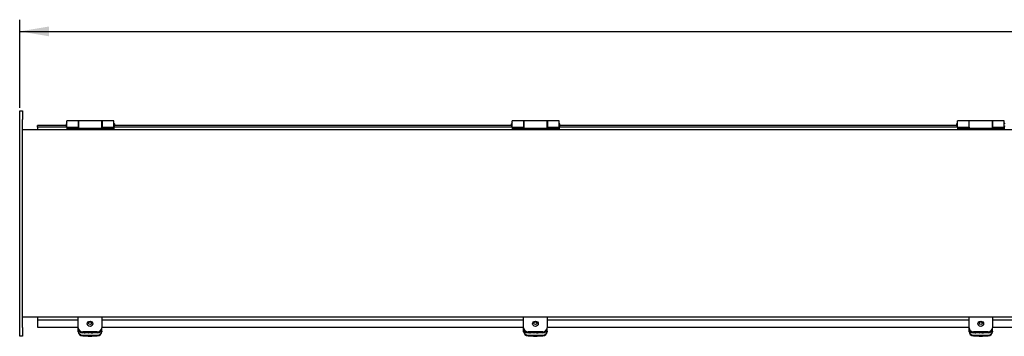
# Model space of a CAD drawing. Header units: inches. Extents: x 3 to 236, y 9 to 158.
# Tile 2 of 9: x 28 to 70, y 88 to 101. Entities that reach past the tile are written whole.
import ezdxf

# ---------------------------------------------------------------- set-up
doc = ezdxf.new("R2010")
doc.units = ezdxf.units.IN
doc.header["$MEASUREMENT"] = 0
for name, color, linetype in [('COM40176', 7, 'CONTINUOUS'), ('COM43353', 7, 'CONTINUOUS'), ('COM49266', 7, 'CONTINUOUS'), ('COM49267', 7, 'CONTINUOUS'), ('COM52631', 7, 'CONTINUOUS'), ('DEFAULT', 7, 'CONTINUOUS'), ('GSK11095', 7, 'CONTINUOUS'), ('HNG11000', 7, 'CONTINUOUS'), ('SCS19419', 7, 'CONTINUOUS')]:
    doc.layers.add(name, color=color, linetype=linetype)

# ---------------------------------------------------------------- blocks, each defined once
blk = doc.blocks.new('GDIMGGROUP11')
at = {"layer": 'DEFAULT', "linetype": 'Continuous'}
blk.add_hatch(color=136, dxfattribs=at).paths.add_polyline_path([(28.875, 101.011), (27.625, 100.803), (28.875, 100.595)])
at = {"layer": 'DEFAULT', "color": 136, "linetype": 'Continuous'}
for p, q in [((27.625, 97.534), (27.625, 101.303)), ((27.625, 100.803), (85.19, 100.803))]:
    blk.add_line(p, q, dxfattribs=at)

msp = doc.modelspace()

# ---------------------------------------------------------------- linework, layer by layer
at = {"layer": 'COM40176', "color": 7, "linetype": 'Continuous'}
for p, q in [((30.125, 88), (30.125, 88.105)), ((30.125, 87.976), (30.125, 88)), ((30.313, 87.829), (30.937, 87.829)), ((30.313, 87.805), (30.937, 87.805)), ((30.703, 87.928), (30.422, 87.928)), ((31.125, 88), (31.125, 88.105)), ((31.125, 88), (31.125, 87.976)), ((49.125, 88), (49.125, 88.105)), ((49.125, 87.976), (49.125, 88)), ((49.313, 87.829), (49.937, 87.829)), ((49.313, 87.805), (49.937, 87.805)), ((49.703, 87.928), (49.422, 87.928)), ((50.125, 88), (50.125, 88.105)), ((50.125, 88), (50.125, 87.976)), ((68.125, 88), (68.125, 88.105)), ((68.125, 87.976), (68.125, 88)), ((68.313, 87.829), (68.937, 87.829)), ((68.313, 87.805), (68.937, 87.805)), ((68.703, 87.928), (68.422, 87.928)), ((69.125, 88), (69.125, 88.105)), ((69.125, 88), (69.125, 87.976))]:
    msp.add_line(p, q, dxfattribs=at)
for centre, major_axis, start_param, end_param in [((30.313, 88), (-0.188, 0), 0, 1.570796), ((30.313, 87.976), (0.188, 0), 3.141593, 4.712389), ((30.422, 88.056), (0.14, 0), 4.393647, 4.712389), ((30.703, 88.056), (-0.14, 0), 1.570796, 1.889538), ((30.937, 88), (-0.188, 0), 1.570796, 3.141593), ((30.937, 87.976), (0.188, 0), 4.712389, 6.283185), ((49.313, 88), (-0.188, 0), 0, 1.570796), ((49.313, 87.976), (0.188, 0), 3.141593, 4.712389), ((49.422, 88.056), (0.14, 0), 4.393647, 4.712389), ((49.703, 88.056), (-0.14, 0), 1.570796, 1.889538), ((49.937, 88), (-0.188, 0), 1.570796, 3.141593), ((49.937, 87.976), (0.188, 0), 4.712389, 6.283185), ((68.313, 88), (-0.188, 0), 0, 1.570796), ((68.313, 87.976), (0.188, 0), 3.141593, 4.712389), ((68.422, 88.056), (0.14, 0), 4.393647, 4.712389), ((68.703, 88.056), (-0.141, 0), 1.570796, 1.889538), ((68.937, 88), (-0.188, 0), 1.570796, 3.141593), ((68.937, 87.976), (0.188, 0), 4.712389, 6.283185)]:
    msp.add_ellipse(centre, major_axis=major_axis, ratio=0.906308, start_param=start_param, end_param=end_param, dxfattribs=at)
at = {"layer": 'COM43353', "color": 7, "linetype": 'Continuous'}
for p, q in [((27.625, 97.034), (27.625, 97.409)), ((27.625, 97.409), (27.75, 97.409)), ((27.625, 88.159), (27.625, 97.034)), ((27.75, 97.409), (27.75, 97.034)), ((27.75, 88.159), (27.75, 97.034)), ((27.625, 87.784), (27.625, 88.159)), ((27.75, 88.159), (27.75, 87.784)), ((27.75, 87.784), (27.625, 87.784))]:
    msp.add_line(p, q, dxfattribs=at)
at = {"layer": 'COM49266', "color": 7, "linetype": 'Continuous'}
for p, q in [((147.5, 96.598), (27.75, 96.598)), ((147.5, 88.598), (27.75, 88.598))]:
    msp.add_line(p, q, dxfattribs=at)
at = {"layer": 'COM49267', "color": 7, "linetype": 'Continuous'}
for p, q in [((28.391, 96.714), (28.391, 96.786)), ((29.611, 96.786), (28.391, 96.786)), ((29.611, 96.714), (28.391, 96.714)), ((29.616, 96.786), (29.611, 96.786)), ((29.611, 96.786), (29.611, 96.714)), ((29.641, 96.714), (29.611, 96.714)), ((31.671, 96.714), (31.641, 96.714)), ((31.671, 96.786), (31.666, 96.786)), ((31.671, 96.714), (31.671, 96.786)), ((48.606, 96.786), (31.671, 96.786)), ((48.606, 96.714), (31.671, 96.714)), ((48.611, 96.786), (48.606, 96.786)), ((48.606, 96.786), (48.606, 96.714)), ((48.636, 96.714), (48.606, 96.714)), ((50.666, 96.714), (50.636, 96.714)), ((50.666, 96.786), (50.661, 96.786)), ((50.666, 96.714), (50.666, 96.786)), ((67.6, 96.786), (50.666, 96.786)), ((67.6, 96.714), (50.666, 96.714)), ((67.605, 96.786), (67.6, 96.786)), ((67.6, 96.786), (67.6, 96.714)), ((67.63, 96.714), (67.6, 96.714)), ((69.66, 96.714), (69.63, 96.714)), ((28.391, 88.483), (30.125, 88.483)), ((28.391, 88.483), (28.391, 88.349)), ((28.391, 88.349), (28.391, 88.175)), ((31.125, 88.483), (49.125, 88.483)), ((50.125, 88.483), (68.125, 88.483)), ((69.125, 88.483), (87.125, 88.483)), ((28.391, 88.175), (30.125, 88.175)), ((31.125, 88.175), (49.125, 88.175)), ((50.125, 88.175), (68.125, 88.175)), ((69.125, 88.175), (87.125, 88.175))]:
    msp.add_line(p, q, dxfattribs=at)
at = {"layer": 'COM52631', "color": 7, "linetype": 'Continuous'}
for p, q in [((30.125, 88.516), (30.125, 88.598)), ((30.125, 88.145), (30.125, 88.516)), ((31.125, 88.598), (31.125, 88.516)), ((31.125, 88.516), (31.125, 88.145)), ((49.125, 88.516), (49.125, 88.598)), ((49.125, 88.145), (49.125, 88.516)), ((50.125, 88.598), (50.125, 88.516)), ((50.125, 88.516), (50.125, 88.145)), ((68.125, 88.516), (68.125, 88.598)), ((68.125, 88.145), (68.125, 88.516)), ((69.125, 88.598), (69.125, 88.516)), ((69.125, 88.516), (69.125, 88.145)), ((30.125, 88.105), (30.125, 88.145)), ((30.937, 87.975), (30.313, 87.975)), ((30.937, 87.935), (30.313, 87.935)), ((31.125, 88.105), (31.125, 88.145)), ((49.125, 88.105), (49.125, 88.145)), ((49.937, 87.975), (49.313, 87.975)), ((49.937, 87.935), (49.313, 87.935)), ((50.125, 88.105), (50.125, 88.145)), ((68.125, 88.105), (68.125, 88.145)), ((68.937, 87.975), (68.313, 87.975)), ((68.937, 87.935), (68.313, 87.935)), ((69.125, 88.105), (69.125, 88.145))]:
    msp.add_line(p, q, dxfattribs=at)
for centre, start_param, end_param in [((30.313, 88.145), 3.141593, 4.712389), ((30.313, 88.105), 3.141593, 4.712389), ((30.937, 88.145), 4.712389, 6.283185), ((30.937, 88.105), 4.712389, 6.283185), ((49.313, 88.145), 3.141593, 4.712389), ((49.313, 88.105), 3.141593, 4.712389), ((49.937, 88.145), 4.712389, 6.283185), ((49.937, 88.105), 4.712389, 6.283185), ((68.313, 88.145), 3.141593, 4.712389), ((68.313, 88.105), 3.141593, 4.712389), ((68.937, 88.145), 4.712389, 6.283185), ((68.937, 88.105), 4.712389, 6.283185)]:
    msp.add_ellipse(centre, major_axis=(0.188, 0), ratio=0.906308, start_param=start_param, end_param=end_param, dxfattribs=at)
at = {"layer": 'GSK11095', "color": 7, "linetype": 'Continuous'}
for p, q in [((28.391, 96.714), (28.391, 96.714)), ((28.391, 96.714), (28.391, 96.598)), ((28.391, 96.714), (28.391, 96.714)), ((28.391, 88.598), (28.391, 88.483)), ((28.391, 88.483), (28.391, 88.483)), ((28.391, 88.483), (28.391, 88.483))]:
    msp.add_line(p, q, dxfattribs=at)
at = {"layer": 'HNG11000', "color": 7, "linetype": 'Continuous'}
for p, q in [((29.616, 96.768), (29.616, 96.848)), ((29.641, 96.718), (29.641, 96.976)), ((30.141, 96.976), (29.641, 96.976)), ((29.641, 96.718), (29.641, 96.673)), ((29.641, 96.718), (30.141, 96.718)), ((29.641, 96.673), (29.641, 96.598)), ((29.641, 96.673), (31.641, 96.673)), ((29.666, 96.718), (30.146, 96.718)), ((30.141, 96.718), (30.141, 96.976)), ((30.146, 96.898), (30.141, 96.898)), ((30.141, 96.718), (30.141, 96.673)), ((30.141, 96.714), (30.146, 96.714)), ((30.146, 96.673), (30.146, 96.976)), ((31.136, 96.976), (30.146, 96.976)), ((31.136, 96.673), (31.136, 96.976)), ((31.141, 96.898), (31.136, 96.898)), ((31.136, 96.718), (31.616, 96.718)), ((31.141, 96.714), (31.136, 96.714)), ((31.141, 96.976), (31.141, 96.718)), ((31.641, 96.976), (31.141, 96.976)), ((31.141, 96.718), (31.641, 96.718)), ((31.141, 96.673), (31.141, 96.718)), ((31.641, 96.718), (31.641, 96.976)), ((31.641, 96.718), (31.641, 96.673)), ((31.641, 96.673), (31.641, 96.598)), ((31.666, 96.848), (31.666, 96.768)), ((48.611, 96.768), (48.611, 96.848)), ((48.636, 96.718), (48.636, 96.976)), ((49.136, 96.976), (48.636, 96.976)), ((48.636, 96.718), (48.636, 96.673)), ((48.636, 96.718), (49.136, 96.718)), ((48.636, 96.673), (48.636, 96.598)), ((48.636, 96.673), (50.636, 96.673)), ((48.661, 96.718), (49.141, 96.718)), ((49.136, 96.718), (49.136, 96.976)), ((49.141, 96.898), (49.136, 96.898)), ((49.136, 96.718), (49.136, 96.673)), ((49.136, 96.714), (49.141, 96.714)), ((49.141, 96.673), (49.141, 96.976)), ((50.131, 96.976), (49.141, 96.976)), ((50.131, 96.673), (50.131, 96.976)), ((50.136, 96.898), (50.131, 96.898)), ((50.131, 96.718), (50.611, 96.718)), ((50.136, 96.714), (50.131, 96.714)), ((50.136, 96.976), (50.136, 96.718)), ((50.636, 96.976), (50.136, 96.976)), ((50.136, 96.718), (50.636, 96.718)), ((50.136, 96.673), (50.136, 96.718)), ((50.636, 96.718), (50.636, 96.976)), ((50.636, 96.718), (50.636, 96.673)), ((50.636, 96.673), (50.636, 96.598)), ((50.661, 96.848), (50.661, 96.768)), ((67.605, 96.768), (67.605, 96.848)), ((67.63, 96.718), (67.63, 96.976)), ((68.13, 96.976), (67.63, 96.976)), ((67.63, 96.718), (67.63, 96.673)), ((67.63, 96.718), (68.13, 96.718)), ((67.63, 96.673), (67.63, 96.598)), ((67.63, 96.673), (69.63, 96.673)), ((67.655, 96.718), (68.135, 96.718)), ((68.13, 96.718), (68.13, 96.976)), ((68.135, 96.898), (68.13, 96.898)), ((68.13, 96.718), (68.13, 96.673)), ((68.13, 96.714), (68.135, 96.714)), ((68.135, 96.673), (68.135, 96.976)), ((69.125, 96.976), (68.135, 96.976)), ((69.125, 96.673), (69.125, 96.976)), ((69.13, 96.898), (69.125, 96.898)), ((69.125, 96.718), (69.605, 96.718)), ((69.13, 96.714), (69.125, 96.714)), ((69.13, 96.976), (69.13, 96.718)), ((69.63, 96.976), (69.13, 96.976)), ((69.13, 96.718), (69.63, 96.718)), ((69.13, 96.673), (69.13, 96.718)), ((69.63, 96.718), (69.63, 96.976)), ((69.63, 96.718), (69.63, 96.673)), ((69.63, 96.673), (69.63, 96.598))]:
    msp.add_line(p, q, dxfattribs=at)
for centre, start, end in [((29.666, 96.848), 120, 180), ((29.666, 96.768), 180, 240), ((29.666, 96.768), 265.0428, 270), ((31.616, 96.768), 270, 274.9572), ((31.616, 96.848), 0, 60), ((31.616, 96.768), 300, 0), ((48.661, 96.848), 120, 180), ((48.661, 96.768), 180, 240), ((48.661, 96.768), 265.0428, 270), ((50.611, 96.768), 270, 274.9572), ((50.611, 96.848), 0, 60), ((50.611, 96.768), 300, 0), ((67.655, 96.848), 120, 180), ((67.655, 96.768), 180, 240), ((67.655, 96.768), 265.0428, 270), ((69.605, 96.768), 270, 274.9572), ((69.605, 96.848), 0, 60), ((69.605, 96.768), 300, 0)]:
    msp.add_arc(centre, 0.05, start, end, dxfattribs=at)
at = {"layer": 'SCS19419', "color": 7, "linetype": 'Continuous'}
for centre, radius, start, end in [((30.615, 88.011), 0.23, 244.3903, 263.67), ((30.633, 88.012), 0.231, 276.0841, 296.1881), ((49.615, 88.011), 0.23, 244.3903, 263.67), ((49.633, 88.012), 0.231, 276.0841, 296.1881), ((68.615, 88.011), 0.23, 244.3903, 263.67), ((68.633, 88.012), 0.231, 276.0841, 296.1881), ((30.602, 87.851), 0.0702, 259.8364, 267.1002), ((30.646, 87.853), 0.0719, 272.304, 280.3278), ((49.602, 87.851), 0.0702, 259.8364, 267.1002), ((49.646, 87.853), 0.0719, 272.304, 280.3278), ((68.602, 87.851), 0.0702, 259.8364, 267.1002), ((68.646, 87.853), 0.0719, 272.304, 280.3278)]:
    msp.add_arc(centre, radius, start, end, dxfattribs=at)
for centre, major_axis in [((30.625, 88.315), (0.123, 0)), ((30.625, 88.341), (0.063, 0)), ((49.625, 88.315), (0.123, 0)), ((49.625, 88.341), (-0.063, 0)), ((68.625, 88.315), (0.123, 0)), ((68.625, 88.341), (0.063, 0))]:
    msp.add_ellipse(centre, major_axis=major_axis, ratio=0.906308, dxfattribs=at)
for centre, major_axis, start_param, end_param in [((30.625, 88.021), (0.24, 0), 3.549411, 3.57857), ((30.625, 88.032), (0.123, 0), 4.194057, 4.325753), ((30.625, 88.021), (0.24, 0), 4.594788, 4.82999), ((30.625, 88.032), (0.123, 0), 5.099025, 5.230721), ((49.625, 88.021), (-0.24, 0), 0.407819, 0.436977), ((49.625, 88.032), (0.123, 0), 4.194057, 4.325753), ((49.625, 88.021), (-0.24, 0), 1.453195, 1.688397), ((49.625, 88.032), (0.123, 0), 5.099025, 5.230721), ((68.625, 88.021), (-0.24, 0), 0.407819, 0.436977), ((68.625, 88.032), (0.123, 0), 4.194057, 4.325753), ((68.625, 88.021), (-0.24, 0), 1.453195, 1.688397), ((68.625, 88.032), (0.123, 0), 5.099025, 5.230721), ((30.625, 87.989), (0.231, 0), 4.597797, 4.814448), ((49.625, 87.989), (0.231, 0), 4.597797, 4.814448), ((68.625, 87.989), (0.231, 0), 4.597797, 4.814448)]:
    msp.add_ellipse(centre, major_axis=major_axis, ratio=0.906308, start_param=start_param, end_param=end_param, dxfattribs=at)

# ---------------------------------------------------------------- block references
at = {"layer": 'DEFAULT'}
msp.add_blockref('GDIMGGROUP11', (0, 0), dxfattribs=at)

doc.saveas('drawing.dxf')
